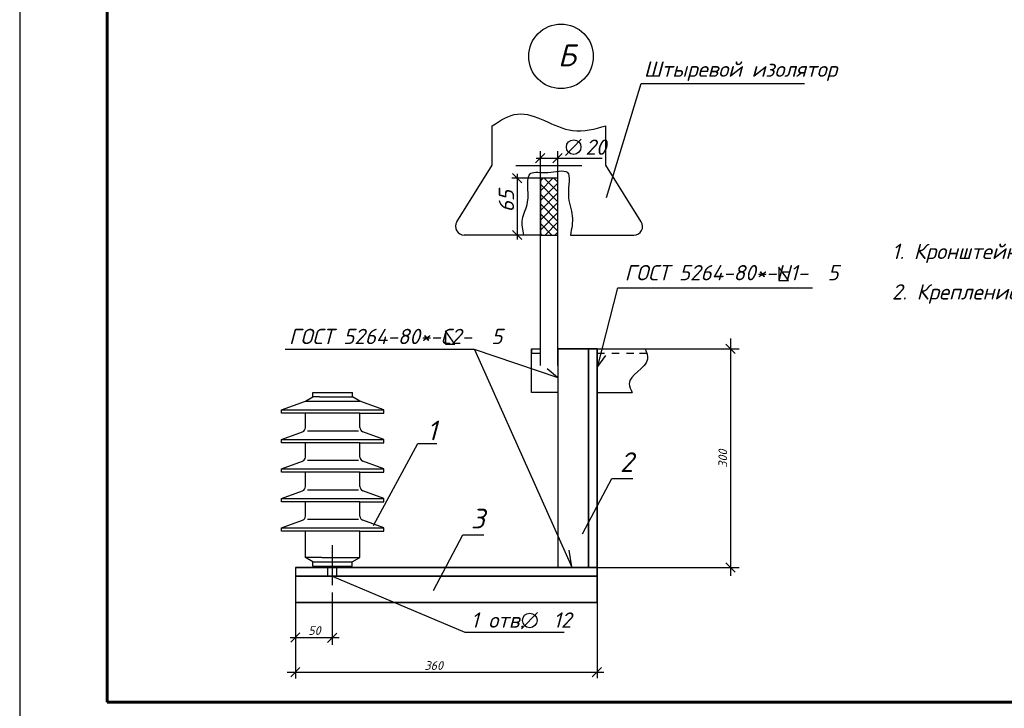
# Model space of a CAD drawing. Extents: x 4085 to 16488, y -65 to 12615.
# Tile 192 of 229: x 15576 to 15801, y 10817 to 10975. Entities that reach past the tile are written whole.
import ezdxf

# ---------------------------------------------------------------- set-up
doc = ezdxf.new("R2010")
doc.units = 0
doc.header["$MEASUREMENT"] = 0
doc.linetypes.add('ACAD_ISO02W100', pattern=[15, 12, -3])
doc.layers.add('Опоры', color=7, linetype='Continuous')
doc.styles.add('V@ler@Live', font='isocpeui.ttf')

msp = doc.modelspace()

# ---------------------------------------------------------------- linework, layer by layer
at = {"layer": 'Опоры', "linetype": 'Continuous', "lineweight": 25, "transparency": 33554676}
msp.add_line((15576.04, 11110.73), (15576.04, 10813.73), dxfattribs=at)
at = {"layer": 'Опоры', "linetype": 'Continuous', "lineweight": 60, "transparency": 33554676}
for p, q in [((15596.04, 11105.73), (15596.04, 10818.73)), ((15596.04, 10818.73), (15991.04, 10818.73))]:
    msp.add_line(p, q, dxfattribs=at)
at = {"layer": 'Опоры', "transparency": 33554676}
for p, q in [((15710.24, 10934.08), (15718.13, 10960.13)), ((15718.13, 10960.13), (15755.49, 10960.13)), ((15684.11, 10941.49), (15684.11, 10950.49)), ((15710.09, 10941.49), (15710.09, 10950.49)), ((15704.47, 10947.4), (15700.84, 10943.67)), ((15693.98, 10941.99), (15696.1, 10944.11)), ((15694.15, 10943.11), (15709.25, 10943.11)), ((15695.1, 10895.69), (15695.1, 10944.69)), ((15695.1, 10938.49), (15695.1, 10944.01)), ((15697.98, 10941.99), (15700.1, 10944.11)), ((15699.1, 10895.69), (15699.1, 10944.69)), ((15699.1, 10938.49), (15699.1, 10944.01)), ((15676.01, 10928.55), (15684.11, 10941.49)), ((15689.52, 10941.36), (15704.6, 10941.36)), ((15718.18, 10928.55), (15710.09, 10941.49)), ((15695.1, 10938.49), (15688.58, 10938.49)), ((15688.75, 10939.57), (15690.88, 10937.44)), ((15689.83, 10939.49), (15689.83, 10924.47)), ((15699.1, 10938.49), (15695.1, 10938.49)), ((15699.1, 10938.49), (15695.1, 10938.49)), ((15695.1, 10938.49), (15695.1, 10925.49)), ((15699.1, 10925.49), (15699.1, 10938.49)), ((15691.34, 10925.49), (15677.71, 10925.49)), ((15695.1, 10925.49), (15688.58, 10925.49)), ((15688.75, 10926.57), (15690.88, 10924.44)), ((15695.1, 10925.49), (15699.1, 10925.49)), ((15701.98, 10925.49), (15716.49, 10925.49)), ((15749.67, 10918.13), (15749.67, 10915.09)), ((15751.86, 10915.09), (15749.67, 10918.13)), ((15708.28, 10895.48), (15712.82, 10913.41)), ((15712.82, 10913.41), (15757.31, 10913.41)), ((15749.67, 10915.09), (15751.86, 10915.09)), ((15673.39, 10903.59), (15673.39, 10900.54)), ((15675.58, 10900.54), (15673.39, 10903.59)), ((15673.39, 10900.54), (15675.58, 10900.54)), ((15737.52, 10900.57), (15739.64, 10898.44)), ((15738.68, 10847.61), (15738.68, 10901.87)), ((15680.05, 10899.3), (15636.76, 10899.3)), ((15699.19, 10892.85), (15680.05, 10899.3)), ((15680.05, 10899.3), (15702.3, 10849.59)), ((15693.1, 10889.49), (15693.1, 10899.49)), ((15693.1, 10899.49), (15695.1, 10899.49)), ((15706.1, 10899.49), (15699.1, 10899.49)), ((15699.1, 10899.49), (15699.1, 10849.49)), ((15699.1, 10899.49), (15708.1, 10899.49)), ((15699.1, 10899.49), (15699.1, 10849.49)), ((15699.1, 10899.49), (15699.1, 10889.49)), ((15708.1, 10899.49), (15706.1, 10899.49)), ((15706.1, 10899.49), (15706.1, 10849.49)), ((15706.1, 10849.49), (15706.1, 10899.49)), ((15706.1, 10899.49), (15706.1, 10849.49)), ((15708.1, 10849.49), (15708.1, 10899.49)), ((15708.1, 10899.49), (15708.1, 10849.49)), ((15708.1, 10899.49), (15719.1, 10899.49)), ((15708.1, 10899.49), (15740.59, 10899.49)), ((15708.25, 10895.41), (15710.07, 10897.99)), ((15698.99, 10892.95), (15696.65, 10894.9)), ((15643.1, 10888.52), (15643.1, 10889.52)), ((15643.1, 10889.52), (15652.13, 10889.52)), ((15652.13, 10888.52), (15652.13, 10889.52)), ((15695.1, 10889.49), (15693.1, 10889.49)), ((15699.1, 10889.49), (15695.1, 10889.49)), ((15708.1, 10889.49), (15716.1, 10889.49)), ((15635.87, 10885.52), (15641.37, 10887.52)), ((15641.37, 10887.52), (15643.1, 10888.52)), ((15641.37, 10887.52), (15653.83, 10887.52)), ((15644.62, 10888.52), (15643.1, 10888.52)), ((15644.62, 10888.52), (15652.13, 10888.52)), ((15653.83, 10887.52), (15652.13, 10888.52)), ((15659.33, 10885.52), (15653.83, 10887.52)), ((15635.87, 10885.52), (15659.33, 10885.52)), ((15635.87, 10884.77), (15635.87, 10885.52)), ((15641.37, 10884.77), (15635.87, 10884.77)), ((15641.37, 10881.47), (15641.37, 10884.77)), ((15653.83, 10884.77), (15641.37, 10884.77)), ((15653.83, 10881.47), (15653.83, 10884.77)), ((15653.83, 10884.77), (15659.33, 10884.77)), ((15659.33, 10884.77), (15659.33, 10885.52)), ((15635.87, 10878.77), (15640.71, 10880.53)), ((15641.82, 10880.77), (15653.48, 10880.77)), ((15659.33, 10878.77), (15654.49, 10880.53)), ((15635.87, 10878.77), (15659.33, 10878.77)), ((15635.87, 10878.02), (15635.87, 10878.77)), ((15641.37, 10878.02), (15635.87, 10878.02)), ((15653.83, 10878.02), (15641.37, 10878.02)), ((15641.37, 10874.72), (15641.37, 10878.02)), ((15653.83, 10878.02), (15659.33, 10878.02)), ((15653.83, 10874.72), (15653.83, 10878.02)), ((15656.96, 10859.07), (15667.12, 10877.85)), ((15659.33, 10878.02), (15659.33, 10878.77)), ((15667.12, 10877.85), (15671.42, 10877.85)), ((15635.87, 10872.02), (15640.71, 10873.78)), ((15641.82, 10874.02), (15653.48, 10874.02)), ((15659.33, 10872.02), (15654.49, 10873.78)), ((15635.87, 10872.02), (15659.33, 10872.02)), ((15635.87, 10871.27), (15635.87, 10872.02)), ((15641.37, 10871.27), (15635.87, 10871.27)), ((15641.37, 10867.97), (15641.37, 10871.27)), ((15653.83, 10871.27), (15641.37, 10871.27)), ((15653.83, 10867.97), (15653.83, 10871.27)), ((15653.83, 10871.27), (15659.33, 10871.27)), ((15659.33, 10871.27), (15659.33, 10872.02)), ((15704.74, 10857.17), (15711.47, 10869.83)), ((15711.47, 10869.83), (15716.26, 10869.83)), ((15635.87, 10865.27), (15640.71, 10867.03)), ((15641.82, 10867.27), (15653.48, 10867.27)), ((15659.33, 10865.27), (15654.49, 10867.03)), ((15635.87, 10865.27), (15659.33, 10865.27)), ((15635.87, 10864.52), (15635.87, 10865.27)), ((15641.37, 10864.52), (15635.87, 10864.52)), ((15641.37, 10861.22), (15641.37, 10864.52)), ((15653.83, 10864.52), (15641.37, 10864.52)), ((15653.83, 10861.22), (15653.83, 10864.52)), ((15653.83, 10864.52), (15659.33, 10864.52)), ((15659.33, 10864.52), (15659.33, 10865.27)), ((15635.87, 10858.52), (15640.71, 10860.28)), ((15641.82, 10860.52), (15653.48, 10860.52)), ((15659.33, 10858.52), (15654.49, 10860.28)), ((15635.87, 10858.52), (15659.33, 10858.52)), ((15635.87, 10857.77), (15635.87, 10858.52)), ((15641.37, 10857.77), (15635.87, 10857.77)), ((15641.37, 10851.77), (15641.37, 10857.77)), ((15653.83, 10857.77), (15641.37, 10857.77)), ((15653.83, 10851.77), (15653.83, 10857.77)), ((15653.83, 10857.77), (15659.33, 10857.77)), ((15659.33, 10857.77), (15659.33, 10858.52)), ((15670.67, 10844.26), (15677.4, 10856.92)), ((15677.4, 10856.92), (15682.18, 10856.92)), ((15647.53, 10854.62), (15647.53, 10845.46)), ((15702.28, 10849.64), (15701.66, 10853.42)), ((15645.1, 10851.77), (15641.37, 10851.77)), ((15643.1, 10850.77), (15641.37, 10851.77)), ((15643.1, 10849.77), (15643.1, 10850.77)), ((15643.1, 10850.77), (15652.1, 10850.77)), ((15645.1, 10851.77), (15650.1, 10851.77)), ((15650.1, 10851.77), (15653.83, 10851.77)), ((15652.1, 10850.77), (15653.83, 10851.77)), ((15652.1, 10849.77), (15652.1, 10850.77)), ((15737.52, 10850.57), (15739.64, 10848.44)), ((15708.1, 10849.49), (15639.1, 10849.49)), ((15639.1, 10849.49), (15639.1, 10847.49)), ((15639.1, 10849.49), (15708.1, 10849.49)), ((15639.1, 10849.49), (15639.1, 10841.49)), ((15643.1, 10849.77), (15652.1, 10849.77)), ((15646.53, 10847.49), (15646.53, 10849.62)), ((15648.53, 10847.49), (15648.53, 10849.68)), ((15699.1, 10849.49), (15706.1, 10849.49)), ((15706.1, 10849.49), (15708.1, 10849.49)), ((15708.1, 10847.49), (15708.1, 10849.49)), ((15708.1, 10849.49), (15708.1, 10841.49)), ((15708.1, 10849.49), (15740.59, 10849.49)), ((15708.1, 10847.49), (15639.1, 10847.49)), ((15639.1, 10847.49), (15639.1, 10841.49)), ((15639.1, 10847.49), (15708.1, 10847.49)), ((15639.1, 10847.49), (15708.1, 10847.49)), ((15647.53, 10847.49), (15646.53, 10847.49)), ((15647.53, 10847.49), (15648.53, 10847.49)), ((15647.53, 10847.49), (15677.85, 10834.7)), ((15708.1, 10841.49), (15708.1, 10847.49)), ((15647.53, 10843.78), (15647.53, 10831.8)), ((15639.1, 10841.49), (15708.1, 10841.49)), ((15708.1, 10841.49), (15639.1, 10841.49)), ((15639.12, 10841.45), (15639.12, 10824.11)), ((15708.1, 10841.49), (15708.1, 10824.15)), ((15694.43, 10839.17), (15690.8, 10835.44)), ((15638.01, 10832.44), (15640.13, 10834.56)), ((15677.85, 10834.7), (15700.57, 10834.7)), ((15637.88, 10833.47), (15649.13, 10833.47)), ((15646.41, 10832.36), (15648.53, 10834.48)), ((15637.17, 10825.59), (15709.64, 10825.59)), ((15638.01, 10824.47), (15640.13, 10826.59)), ((15706.98, 10824.47), (15709.1, 10826.59))]:
    msp.add_line(p, q, dxfattribs=at)
at = {"layer": 'Опоры', "linetype": 'Continuous', "transparency": 33554676}
for p, q in [((15695.1, 10937.88), (15695.72, 10938.49)), ((15695.1, 10935.63), (15697.96, 10938.49)), ((15699.1, 10935.35), (15695.96, 10938.49)), ((15699.1, 10937.6), (15698.2, 10938.49)), ((15695.1, 10933.39), (15699.1, 10937.39)), ((15699.1, 10933.11), (15695.1, 10937.11)), ((15695.1, 10931.14), (15699.1, 10935.14)), ((15699.1, 10930.86), (15695.1, 10934.86)), ((15695.1, 10928.9), (15699.1, 10932.9)), ((15699.1, 10928.62), (15695.1, 10932.62)), ((15695.1, 10926.65), (15699.1, 10930.65)), ((15699.1, 10926.37), (15695.1, 10930.37)), ((15697.73, 10925.49), (15695.1, 10928.13)), ((15696.19, 10925.49), (15699.1, 10928.41)), ((15695.49, 10925.49), (15695.1, 10925.88)), ((15698.43, 10925.49), (15699.1, 10926.16))]:
    msp.add_line(p, q, dxfattribs=at)
at = {"layer": 'Опоры', "linetype": 'ACAD_ISO02W100', "transparency": 33554676}
for p, q in [((15693.1, 10899.49), (15693.1, 10898.49)), ((15693.1, 10898.49), (15695.12, 10898.49)), ((15708.1, 10898.49), (15709.77, 10898.49)), ((15711.45, 10898.49), (15713.12, 10898.49)), ((15714.79, 10898.49), (15716.47, 10898.49)), ((15717.79, 10898.49), (15719.46, 10898.49))]:
    msp.add_line(p, q, dxfattribs=at)
at = {"layer": 'Опоры', "transparency": 33554676}
for centre, radius in [((15699.82, 10966.35), 7.37), ((15702.72, 10945.61), 1.67), ((15692.68, 10837.38), 1.67)]:
    msp.add_circle(centre, radius, dxfattribs=at)
for centre, radius, start, end in [((15677.71, 10927.49), 2, 147.9713, 270), ((15716.49, 10927.49), 2, 270, 32.0287), ((15640.37, 10881.47), 1, 289.9831, 0), ((15654.83, 10881.47), 1, 180, 250.0169), ((15640.37, 10874.72), 1, 289.9831, 0), ((15654.83, 10874.72), 1, 180, 250.0169), ((15640.37, 10867.97), 1, 289.9831, 0), ((15654.83, 10867.97), 1, 180, 250.0169), ((15640.37, 10861.22), 1, 289.9831, 0), ((15654.83, 10861.22), 1, 180, 250.0169)]:
    msp.add_arc(centre, radius, start, end, dxfattribs=at)
for points in [[(15684.11, 10950.49), (15689.86, 10953.16), (15702.46, 10949.37), (15710.09, 10950.49)], [(15691.34, 10925.48), (15690.98, 10929.1), (15692.19, 10933.03), (15692.91, 10939.61), (15696.78, 10939.79), (15701.25, 10939.87), (15701.5, 10934.72), (15702.4, 10929.83), (15701.98, 10925.48)], [(15719.1, 10899.49), (15719.59, 10897.08), (15715.4, 10891.49), (15716.1, 10889.49)]]:
    msp.add_spline(points, degree=3, dxfattribs=at)

# ---------------------------------------------------------------- texts
at = {"layer": 'Опоры', "transparency": 33554676, "style": 'V@ler@Live'}
for s, height, p in [('Б', 5, (15699.12, 10964.09)), ('Штыревой изолятор', 3.5, (15718.78, 10961.67)), ('20', 3.5, (15705.4, 10943.84)), ('1. Кронштейн изготовить из угловой стали 50х5 по ГОСТ 8509-93.', 3.5, (15775.48, 10920.01)), ('ГОСТ 5264-80*-Н1-  5', 3.5, (15714.38, 10915.14)), ('2. Крепление кронштейна к конструкции разъединителя выполнить сваркой электродами ', 3.5, (15775.48, 10910.75)), ('ГОСТ 5264-80*-С2-  5', 3.5, (15637.61, 10900.56)), ('1', 4.5, (15669.18, 10878.57)), ('2', 4.5, (15713.29, 10871.33)), ('3', 4.5, (15679.22, 10858.42)), ('1 отв.   12', 3.5, (15679.22, 10835.72)), ('50', 2, (15642.03, 10834.07)), ('360', 2, (15668.6, 10826.07))]:
    msp.add_text(s, height=height, dxfattribs=at).set_placement(p)
for s, height, p in [('65', 3.5, (15689.09, 10930.7)), ('300', 2, (15737.82, 10872.29))]:
    msp.add_text(s, height=height, rotation=90, dxfattribs=at).set_placement(p)

doc.saveas('drawing.dxf')
